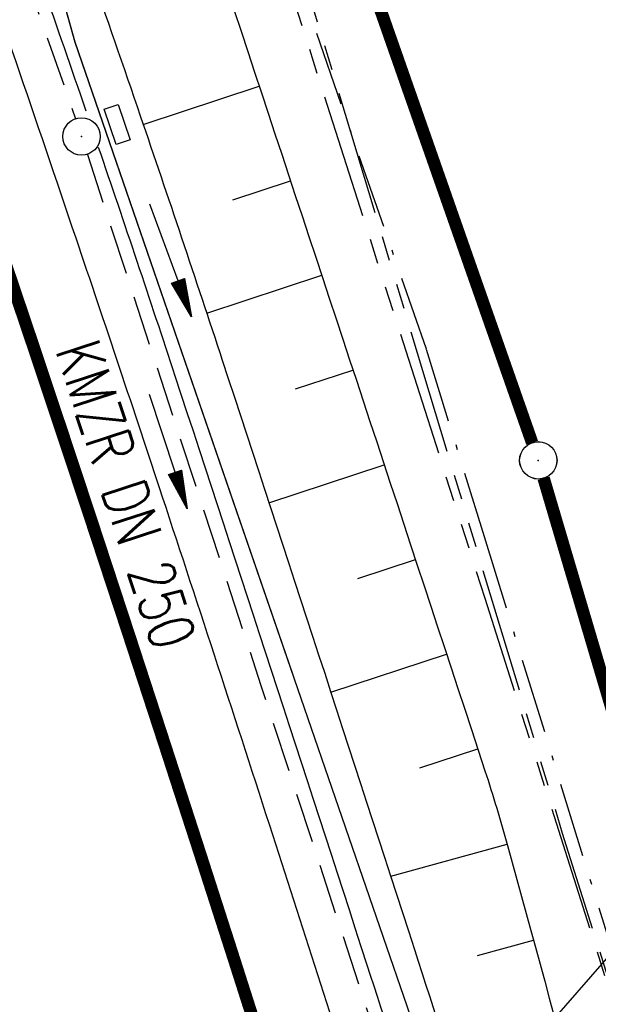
# Model space of a CAD drawing. Extents: x 447045 to 447634, y 442020 to 443192.
# Tile 77 of 82: x 447269 to 447292, y 443066 to 443105. Entities that reach past the tile are written whole.
import ezdxf
from ezdxf.enums import TextEntityAlignment as Align

# ---------------------------------------------------------------- set-up
doc = ezdxf.new("R2010")
doc.units = 0
doc.header["$LTSCALE"] = 2
doc.header["$MEASUREMENT"] = 0
for name, pattern in [('AUSGEZOGEN', [0]), ('BAB-FM2', [2.6, 1.5, -0.5, 0.1, -0.5]), ('GESTRICH-X2', [1.5, 1, -0.5]), ('PHANTOMX2', [5, 2.5, -0.5, 0.5, -0.5, 0.5, -0.5])]:
    doc.linetypes.add(name, pattern=pattern)
doc.layers.get('0').update_dxf_attribs({"linetype": 'AUSGEZOGEN'})
for name, color, linetype in [('205-GRENZL-BAB', 7, 'AUSGEZOGEN'), ('205-GRENZP', 8, 'AUSGEZOGEN'), ('205-GRENZP-BAB', 7, 'AUSGEZOGEN'), ('206-GRENZL-BAB', 7, 'AUSGEZOGEN'), ('206-GRENZP-BAB', 7, 'AUSGEZOGEN'), ('BAB_FM', 5, 'BAB-FM2'), ('BOESCHG', 250, 'AUSGEZOGEN'), ('FBRTOP', 250, 'AUSGEZOGEN'), ('KANAL', 7, 'GESTRICH-X2'), ('Lichtwellenleiter COLT', 46, 'PHANTOMX2'), ('Lichtwellenleiter GLH', 46, 'PHANTOMX2'), ('MULDE', 250, 'AUSGEZOGEN'), ('PFEIL', 7, 'CONTINUOUS'), ('PFEILTOP', 200, 'AUSGEZOGEN'), ('SCHLITZRINNE', 200, 'AUSGEZOGEN'), ('SCHSYMBOL', 200, 'AUSGEZOGEN'), ('TEXTO', 4, 'CONTINUOUS')]:
    doc.layers.add(name, color=color, linetype=linetype)
doc.styles.add('ROMANS', font='romans.shx', dxfattribs={"width": 0.8})

# ---------------------------------------------------------------- blocks, each defined once
blk = doc.blocks.new('GST')
at = {"color": 0}
blk.add_circle((0, 0), 0.75, dxfattribs=at)
blk.add_point((0, 0), dxfattribs=at)
blk = doc.blocks.new('13')
blk.add_lwpolyline([(0.755, 1.218), (-0.748, 1.218), (-0.748, 1.801), (0.755, 1.801)], close=True)
at = {"rotation": 180}
blk.add_blockref('GST', (0, 0), dxfattribs=at)
blk = doc.blocks.new('PFEIL2')
at = {"color": 0}
for p, q in [((0.88, 0.002), (-2.401, -0.012)), ((0.881, -0.271), (0.879, 0.276)), ((0.879, 0.276), (2.429, 0.009)), ((0.911, 0.27), (0.879, 0.265)), ((0.965, 0.261), (0.879, 0.246)), ((1.019, 0.252), (0.879, 0.228)), ((1.073, 0.242), (0.879, 0.209)), ((1.127, 0.233), (0.879, 0.191)), ((1.181, 0.224), (0.879, 0.172)), ((1.235, 0.214), (0.879, 0.154)), ((1.289, 0.205), (0.879, 0.135)), ((1.343, 0.196), (0.879, 0.117)), ((1.397, 0.187), (0.879, 0.098)), ((1.451, 0.177), (0.879, 0.08)), ((1.505, 0.168), (0.879, 0.061)), ((1.559, 0.159), (0.88, 0.043)), ((1.613, 0.149), (0.88, 0.024)), ((1.668, 0.14), (0.88, 0.006)), ((1.722, 0.131), (0.88, -0.013)), ((1.776, 0.121), (0.88, -0.031)), ((1.83, 0.112), (0.88, -0.05)), ((1.884, 0.103), (0.88, -0.068)), ((1.938, 0.094), (0.88, -0.087)), ((1.992, 0.084), (0.88, -0.105)), ((2.046, 0.075), (0.88, -0.124)), ((2.1, 0.066), (0.88, -0.142)), ((2.154, 0.056), (0.88, -0.161)), ((2.208, 0.047), (0.88, -0.179)), ((2.262, 0.038), (0.881, -0.198)), ((2.316, 0.029), (0.881, -0.216)), ((2.37, 0.019), (0.881, -0.235)), ((2.424, 0.01), (0.881, -0.253)), ((2.429, 0.009), (0.881, -0.271))]:
    blk.add_line(p, q, dxfattribs=at)

msp = doc.modelspace()

# ---------------------------------------------------------------- hatches: boundary and pattern name
at = {"layer": 'SCHLITZRINNE'}
h = msp.add_hatch(dxfattribs=at)
h.set_pattern_fill('_USER', color=256, scale=1.5, angle=45, style=0, pattern_type=0)
h.set_pattern_definition([(324.6697, (447346.8685, 442714.5348), (0.867434, 1.2237478), [])])
edge = h.paths.add_edge_path(flags=17)
edge.add_line((447346.062, 442716.303), (447346.636, 442716.401))
edge = h.paths.add_edge_path(flags=17)
edge.add_line((447346.887, 442714.919), (447346.313, 442714.822))
edge = h.paths.add_edge_path(flags=17)
edge.add_line((447346.313, 442714.822), (447346.062, 442716.303))
edge = h.paths.add_edge_path(flags=17)
edge.add_line((447346.636, 442716.401), (447346.887, 442714.919))
edge = h.paths.add_edge_path()
edge.add_arc((455543.185, 444109.496), 8314.176, 189.6562418, 189.6840919)
edge.add_arc((393563.554, 433546.012), 54559.204, 9.6655443, 9.6704501, ccw=False)
edge.add_arc((464490.718, 449190.25), 18280.393, 199.256988, 199.2725913)
edge.add_arc((438988.161, 440271.698), 8736.656, 19.2484657, 19.2811136, ccw=False)
edge.add_arc((439684.884, 440514.984), 7998.678, 19.2238186, 19.2484657, ccw=False)
edge.add_arc((551443.681, 479485.608), 110359.837, 199.22381494, 199.23045115)
edge.add_arc((461591.928, 448142.363), 15198.204, 199.2304511, 199.2954143)
edge.add_arc((434066.564, 438505.591), 13965.353, 19.2276444, 19.2954144, ccw=False)
edge.add_arc((446515.339, 442847.448), 781.13, 18.874058, 19.227644, ccw=False)
edge.add_arc((443272.158, 441738.7), 4208.6, 18.721727, 18.874058, ccw=False)
edge.add_arc((445875.745, 442621.066), 1459.558, 18.158793, 18.721727, ccw=False)
edge.add_arc((444728.653, 442244.835), 2666.773, 17.742332, 18.158793, ccw=False)
edge.add_arc((445572.422, 442514.803), 1780.867, 17.477765, 17.742332, ccw=False)
edge.add_arc((445655.922, 442541.095), 1693.325, 17.206446, 17.477765, ccw=False)
edge.add_arc((445949.737, 442632.082), 1385.745, 16.534275, 17.206446, ccw=False)
edge.add_arc((445777.926, 442581.078), 1564.967, 15.901763, 16.534275, ccw=False)
edge.add_arc((444610.25, 442248.417), 2779.104, 15.717077, 15.901763, ccw=False)
edge.add_arc((445469.384, 442490.186), 1886.6, 15.492923, 15.717077, ccw=False)
edge.add_arc((444501.302, 442221.841), 2891.186, 15.151693, 15.492923, ccw=False)
edge.add_arc((444653, 442262.92), 2734.024, 14.800793, 15.151693, ccw=False)
edge.add_arc((445305.387, 442435.297), 2059.248, 14.553227, 14.800793, ccw=False)
edge.add_arc((445661.578, 442527.768), 1691.25, 14.280051, 14.553227, ccw=False)
edge.add_arc((445825.278, 442569.434), 1522.33, 13.754489, 14.280051, ccw=False)
edge.add_arc((444655.973, 442283.209), 2726.158, 13.361751, 13.754489, ccw=False)
edge.add_arc((444873.745, 442334.936), 2502.326, 13.156371, 13.361751, ccw=False)
edge.add_arc((445203.567, 442412.03), 2163.614, 12.935498, 13.156371, ccw=False)
edge.add_arc((445591.152, 442501.052), 1765.936, 12.368518, 12.935498, ccw=False)
edge.add_arc((445707.256, 442526.512), 1647.074, 11.781437, 12.368518, ccw=False)
edge.add_arc((445429.994, 442468.683), 1930.302, 11.594814, 11.781437, ccw=False)
edge.add_arc((442977.06, 441965.399), 4434.335, 11.471684, 11.594814, ccw=False)
edge.add_arc((444371.693, 442248.423), 3011.273, 11.050894, 11.471684, ccw=False)
edge.add_arc((446428.113, 442650.047), 916.002, 10.287945, 11.050894, ccw=False)
edge.add_arc((445293.544, 442444.107), 2069.11, 9.832007, 10.287945, ccw=False)
edge.add_arc((438489.775, 441264.977), 8974.298, 9.6130813, 9.8320068, ccw=False)
edge.add_arc((-516898.981, 279448.69), 977969.75, 9.612262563, 9.613081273, ccw=False)
edge.add_arc((439111.819, 441356.279), 8345.741, 9.6034167, 9.6122792, ccw=False)
edge.add_arc((371773.632, 429962.747), 76641.012, 9.59085446, 9.60341666, ccw=False)
edge.add_arc((456011.655, 444189.168), 8789.873, 189.5423691, 189.651902)
edge.add_arc((455543.185, 444109.496), 8314.676, 189.651902, 189.6840919)
edge.add_arc((393564.924, 433546.246), 54557.314, 9.665544, 9.6704498, ccw=False)
edge.add_line((447347.776, 442706.232), (447348.269, 442706.316))
h = msp.add_hatch(dxfattribs=at)
h.set_pattern_fill('_USER', color=256, scale=1.5, angle=45, style=0, pattern_type=0)
h.set_pattern_definition([(334.2696, (447234.5127, 443158.8401), (0.651206, 1.35127), [])])
edge = h.paths.add_edge_path()
edge.add_arc((464490.718, 449190.25), 18279.893, 199.256988, 199.2725913)
edge.add_arc((438988.285, 440271.741), 8737.025, 19.2538486, 19.2811134, ccw=False)
edge.add_line((447233.134, 443161.27), (447233.606, 443161.435))
edge.add_arc((464490.718, 449190.25), 18280.393, 199.256988, 199.2725913)
edge.add_arc((438988.161, 440271.698), 8736.656, 19.2484657, 19.2811136, ccw=False)
edge.add_arc((439684.884, 440514.984), 7998.678, 19.2238186, 19.2484657, ccw=False)
edge.add_arc((551443.681, 479485.608), 110359.837, 199.22381494, 199.23045115)
edge.add_arc((461591.928, 448142.363), 15198.204, 199.2304511, 199.2954143)
edge.add_arc((434066.564, 438505.591), 13965.353, 19.2276444, 19.2954144, ccw=False)
edge.add_arc((446515.339, 442847.448), 781.13, 18.874058, 19.227644, ccw=False)
edge.add_arc((443272.158, 441738.7), 4208.6, 18.721727, 18.874058, ccw=False)
edge.add_arc((445875.745, 442621.066), 1459.558, 18.158793, 18.721727, ccw=False)
edge.add_arc((444728.653, 442244.835), 2666.773, 17.742332, 18.158793, ccw=False)
edge.add_arc((445572.422, 442514.803), 1780.867, 17.477765, 17.742332, ccw=False)
edge.add_arc((445655.922, 442541.095), 1693.325, 17.206446, 17.477765, ccw=False)
edge.add_arc((445949.737, 442632.082), 1385.745, 16.534275, 17.206446, ccw=False)
edge.add_arc((445777.926, 442581.078), 1564.967, 15.901763, 16.534275, ccw=False)
edge.add_arc((444610.25, 442248.417), 2779.104, 15.717077, 15.901763, ccw=False)
edge.add_arc((445469.384, 442490.186), 1886.6, 15.492923, 15.717077, ccw=False)
edge.add_arc((444501.302, 442221.841), 2891.186, 15.151693, 15.492923, ccw=False)
edge.add_arc((444653, 442262.92), 2734.024, 14.800793, 15.151693, ccw=False)
edge.add_arc((445305.387, 442435.297), 2059.248, 14.553227, 14.800793, ccw=False)
edge.add_arc((445661.578, 442527.768), 1691.25, 14.280051, 14.553227, ccw=False)
edge.add_arc((445825.278, 442569.434), 1522.33, 13.754489, 14.280051, ccw=False)
edge.add_arc((444655.973, 442283.209), 2726.158, 13.361751, 13.754489, ccw=False)
edge.add_arc((444873.745, 442334.936), 2502.326, 13.156371, 13.361751, ccw=False)
edge.add_arc((445203.567, 442412.03), 2163.614, 12.935498, 13.156371, ccw=False)
edge.add_arc((445591.152, 442501.052), 1765.936, 12.368518, 12.935498, ccw=False)
edge.add_arc((445707.256, 442526.512), 1647.074, 11.781437, 12.368518, ccw=False)
edge.add_arc((445429.994, 442468.683), 1930.302, 11.594814, 11.781437, ccw=False)
edge.add_arc((442977.06, 441965.399), 4434.335, 11.471684, 11.594814, ccw=False)
edge.add_arc((444371.693, 442248.423), 3011.273, 11.050894, 11.471684, ccw=False)
edge.add_arc((446428.113, 442650.047), 916.002, 10.287945, 11.050894, ccw=False)
edge.add_arc((445293.544, 442444.107), 2069.11, 9.832007, 10.287945, ccw=False)
edge.add_arc((438489.775, 441264.977), 8974.298, 9.6130813, 9.8320068, ccw=False)
edge.add_arc((-516898.981, 279448.69), 977969.75, 9.612262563, 9.613081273, ccw=False)
edge.add_arc((439111.819, 441356.279), 8345.741, 9.6034167, 9.6122792, ccw=False)
edge.add_arc((371773.632, 429962.747), 76641.012, 9.59085446, 9.60341666, ccw=False)
edge.add_arc((456011.655, 444189.168), 8789.873, 189.5423691, 189.651902)
edge.add_arc((455543.185, 444109.496), 8314.676, 189.651902, 189.6840919)
edge.add_arc((393564.924, 433546.246), 54557.314, 9.665544, 9.6704498, ccw=False)

# ---------------------------------------------------------------- linework, layer by layer
at = {"layer": '205-GRENZL-BAB', "const_width": 0.5, "flags": 128}
for points in [[(447261.534, 443168.729), (447289.782, 443088.097)], [(447290.243, 443086.67), (447291.405, 443082.732)]]:
    msp.add_lwpolyline(points, dxfattribs=at)
at = {"layer": '205-GRENZL-BAB', "flags": 128}
for points in [[(447271.449, 443104.173), (447253.795, 443167.134)], [(447280.184, 443078.805), (447271.449, 443104.173)]]:
    msp.add_lwpolyline(points, dxfattribs=at)
at = {"layer": '206-GRENZL-BAB', "const_width": 0.5, "flags": 128}
for points in [[(447269.874, 443144.923), (447289.782, 443088.097)], [(447290.243, 443086.67), (447324.047, 442972.209)]]:
    msp.add_lwpolyline(points, dxfattribs=at)
at = {"layer": '206-GRENZL-BAB', "flags": 128}
for points in [[(447271.452, 443104.161), (447260.561, 443143.003)], [(447286.56, 443060.29), (447271.452, 443104.161)], [(447295.13, 443070.12), (447286.56, 443060.29)]]:
    msp.add_lwpolyline(points, dxfattribs=at)
at = {"layer": 'BAB_FM'}
msp.add_lwpolyline([(447258.357, 443168.074), (447267.471, 443143.82), (447285.534, 443091.844), (447287.852, 443084.34)], dxfattribs=at)
at = {"layer": 'BAB_FM', "flags": 128}
msp.add_lwpolyline([(447287.852, 443084.34), (447299.242, 443047.472), (447314.202, 442998.984), (447327.562, 442950.025), (447335.267, 442919.513), (447350.587, 442849.201), (447359.249, 442799.956), (447367.898, 442750.709), (447376.25, 442701.412), (447385.095, 442652.198), (447393.448, 442602.9), (447401.898, 442553.619), (447411.237, 442504.489), (447420.296, 442457.34), (447421.02, 442453.405), (447429.322, 442406.128), (447437.97, 442356.881), (447446.125, 442307.55), (447457.489, 442233.298), (447461.153, 442208.569)], dxfattribs=at)
at = {"layer": 'BOESCHG'}
for p, q in [((447274.179, 443100.871), (447278.832, 443102.409)), ((447277.775, 443097.847), (447280.087, 443098.611)), ((447276.729, 443093.29), (447281.341, 443094.813)), ((447280.287, 443090.253), (447282.594, 443091.014)), ((447279.225, 443085.692), (447283.847, 443087.216)), ((447282.783, 443082.654), (447285.099, 443083.417)), ((447281.708, 443078.089), (447286.35, 443079.617)), ((447285.273, 443075.052), (447287.601, 443075.818)), ((447284.107, 443070.703), (447288.78, 443071.996)), ((447287.586, 443067.524), (447289.838, 443068.139))]:
    msp.add_line(p, q, dxfattribs=at)
for points in [[(447322.27, 443091.489, 0.001632), (447316.581, 443106.327, 0.002437), (447312.69, 443116.234, 0.000048), (447308.568, 443126.579, -0.000259), (447307.802, 443128.502, -0.002619), (447303.318, 443139.959, 0.002502), (447298.628, 443151.951, 0.006629), (447297.728, 443154.133, 0.002672), (447295.396, 443159.504, 0.023269), (447293.066, 443164.189, 0.01114), (447287.539, 443173.614, 0.00148), (447287.277, 443174.036, 0.042272)], [(447256.733, 443167.74, -0.004776), (447270.458, 443127.684, -0.000691), (447287.89, 443074.937, -0.012232), (447288.797, 443071.932, -0.003466), (447294.639, 443050.141, 0.00261), (447302.349, 443021.184, 0.000486), (447307.792, 443001.239, -0.000801), (447311.085, 442989.142, -0.003177), (447316.569, 442968.344, -0.002215), (447324.115, 442938.423, -0.003054), (447324.737, 442935.844, -0.000162), (447336.084, 442887.394, -0.004893)], [(447205.506, 443157.181), (447207.447, 443151.622), (447215.74, 443128.114), (447223.924, 443104.663, -0.004891), (447229.405, 443089.084, -0.002808), (447232.063, 443081.229, -0.000037), (447239.7, 443058.237, -0.001301), (447239.903, 443057.621, -0.002008), (447243.835, 443045.402, -0.002152), (447247.406, 443033.981, -0.002234), (447251.022, 443022.05, -0.002262), (447254.487, 443010.237, -0.001175), (447258.09, 442997.633, -0.001315), (447261.25, 442986.365, -0.000966)]]:
    msp.add_lwpolyline(points, format="xyb", dxfattribs=at)
at = {"layer": 'FBRTOP', "color": 0}
for points in [[(447425.734, 442335.028, -0.000003), (447426.43, 442330.92, -0.000001), (447429.908, 442310.379)], [(447358.947, 442729.413, 0.000005), (447365.209, 442692.439, -0.000003), (447371.47, 442655.466, -0.000003), (447379.818, 442606.167, 0.000003), (447388.166, 442556.869)], [(447247.308, 443165.797), (447255.024, 443143.751, -0.000006), (447259.153, 443131.952, 0.000022), (447263.282, 443120.153, 0.000246), (447263.322, 443120.04, -0.000037), (447263.588, 443119.281, -0.001707), (447266.645, 443110.475, -0.001063), (447271.472, 443096.317, -0.001991), (447274.941, 443085.932, -0.001529), (447279.365, 443072.375, -0.001558), (447283.197, 443060.383, -0.001554), (447286.963, 443048.337, -0.001558), (447290.637, 443036.321, -0.001548), (447294.261, 443024.205, -0.001546), (447297.809, 443012.067, -0.001557), (447301.259, 442999.986, -0.001552), (447304.634, 442987.885, -0.001541)]]:
    msp.add_lwpolyline(points, format="xyb", dxfattribs=at)
at = {"layer": 'FBRTOP', "color": 0, "const_width": 0.5}
for points in [[(447422.776, 442334.528, -0.000003), (447423.472, 442330.419, -0.000001), (447426.95, 442309.878)], [(447395.17, 442329.852, -0.000003), (447395.865, 442325.744, -0.000001), (447399.344, 442305.204)], [(447355.989, 442728.912, 0.000005), (447362.251, 442691.939, -0.000003), (447368.512, 442654.965, -0.000003), (447376.86, 442605.667, 0.000003), (447385.208, 442556.368)], [(447328.383, 442724.238, 0.000005), (447334.644, 442687.263, -0.000003), (447340.906, 442650.289, -0.000003), (447349.254, 442600.991, 0.000003), (447357.602, 442551.694)], [(447216.674, 443159.483, -0.000001), (447217.506, 443157.106), (447225.764, 443133.51, -0.000006), (447229.893, 443121.712, 0.000024), (447234.022, 443109.914, 0.00024), (447234.057, 443109.813, -0.000035), (447234.302, 443109.115, -0.001704), (447237.326, 443100.404, -0.001064), (447242.09, 443086.43, -0.001991), (447245.508, 443076.2, -0.001529), (447249.864, 443062.85, -0.001558), (447253.637, 443051.04, -0.001554), (447257.346, 443039.179, -0.001558), (447260.965, 443027.346, -0.001548), (447264.532, 443015.415, -0.001546), (447268.026, 443003.462, -0.001557), (447271.424, 442991.565, -0.001552), (447274.747, 442979.649, -0.001541)], [(447244.343, 443165.186), (447252.192, 443142.76, -0.000006), (447256.321, 443130.961, 0.000022), (447260.45, 443119.162, 0.000245), (447260.49, 443119.05, -0.000037), (447260.754, 443118.297, -0.001706), (447263.807, 443109.501, -0.001063), (447268.628, 443095.36, -0.001991), (447272.093, 443084.99, -0.001529), (447276.51, 443071.454, -0.001558), (447280.336, 443059.479, -0.001554), (447284.096, 443047.451, -0.001558), (447287.766, 443035.452, -0.001548), (447291.384, 443023.355, -0.001546), (447294.927, 443011.234, -0.001557), (447298.372, 442999.171, -0.001552), (447301.742, 442987.088, -0.001541)]]:
    msp.add_lwpolyline(points, format="xyb", dxfattribs=at)
at = {"layer": 'KANAL'}
for p, q in [((447255.438, 443146.813), (447271.469, 443101.094)), ((447271.938, 443099.656), (447278.904, 443078.357))]:
    msp.add_line(p, q, dxfattribs=at)
at = {"layer": 'KANAL', "flags": 128}
msp.add_lwpolyline([(447271.938, 443099.656), (447278.904, 443078.357), (447287.094, 443053.313)], dxfattribs=at)
at = {"layer": 'Lichtwellenleiter COLT', "flags": 128}
msp.add_lwpolyline([(447258.621, 443168.129), (447271.46, 443133.27), (447287.88, 443081.86), (447309.84, 443012.75), (447321.17, 442970.28), (447336.85, 442908.82), (447344.52, 442875.65)], dxfattribs=at)
at = {"layer": 'Lichtwellenleiter GLH', "flags": 128}
msp.add_lwpolyline([(447259.037, 443168.215), (447265.309, 443151.834), (447279.093, 443111.845), (447290.991, 443072.434), (447309.84, 443012.75), (447312.696, 443003.905), (447321.355, 442972.159), (447331.732, 442933.431), (447344.038, 442881.269), (447352.151, 442831.864), (447362.441, 442776.783), (447362.441, 442776.783), (447385.498, 442641.63), (447385.498, 442641.63), (447399.792, 442555.666), (447401.59, 442547.29), (447405.351, 442530.29), (447408.247, 442515.861), (447412.297, 442495.684), (447415.139, 442489.075), (447418.337, 442478.184), (447421.519, 442464.976), (447421.519, 442464.976), (447427.09, 442431.178), (447433.161, 442395.08), (447433.596, 442392.114), (447442.37, 442339.26), (447446.805, 442314.878), (447447.202, 442307.726), (447447.035, 442305.663), (447448.105, 442303.179), (447455.853, 442257.883), (447455.973, 442254.994), (447459.182, 442233.704), (447462.547, 442212.489), (447466.159, 442189.433), (447469.204, 442166.064), (447470.01, 442158.25), (447477.849, 442087.756), (447478.831, 442082.344), (447479.744, 442076.075), (447482.71, 442066.62), (447482.866, 442066.064), (447484.534, 442055.834)], dxfattribs=at)
at = {"layer": 'MULDE'}
for points in [[(447251.23, 443166.606, 0.000102), (447252.316, 443163.426, 0.001949), (447257.507, 443148.429, 0.00032), (447272.003, 443107.149, -0.002235), (447274.061, 443101.216, -0.00296), (447277.35, 443091.407, -0.00123), (447285.057, 443067.768, -0.003052), (447294.508, 443037.91, -0.005458), (447299.512, 443021.111, -0.003333), (447303.036, 443008.476, -0.002073), (447308.477, 442988.116, -0.001662), (447316.443, 442957.393, -0.002782), (447321.042, 442938.982, -0.001969), (447325.7, 442919.548, -0.001201), (447333.135, 442887.643, -0.001341), (447339.8, 442858.37, -0.004539), (447341.671, 442849.681, -0.002658)], [(447255.909, 443146.941, 0.000314), (447270.117, 443106.485, -0.001915), (447271.879, 443101.417, -0.00296)], [(447272.377, 443099.961, -0.002775), (447275.45, 443090.783, -0.00123), (447283.153, 443067.152, -0.001381), (447287.471, 443053.67, -0.005458)]]:
    msp.add_lwpolyline(points, format="xyb", dxfattribs=at)
at = {"layer": 'SCHLITZRINNE', "flags": 128}
for points in [[(447233.134, 443161.27, 0.000068), (447234.776, 443156.57, -0.000142), (447236.419, 443151.871, -0.000108), (447237.553, 443148.622, 0.000029), (447241.762, 443136.553, 0.000283), (447247.447, 443120.286, -0.000296), (447252.896, 443104.692, -0.001543), (447254.469, 443100.135, -0.000665), (447258.075, 443089.543, -0.002456), (447262.611, 443075.939, -0.001817), (447268.585, 443057.499, -0.001154), (447271.073, 443049.661, -0.001184), (447273.463, 443042.007, -0.002933), (447278.181, 443026.45, -0.00276), (447283.006, 443009.861, -0.000806), (447285.447, 443001.242, -0.000978), (447287.432, 442994.133, -0.001489), (447291.982, 442977.526, -0.001531), (447296.309, 442961.351, -0.00108), (447298.563, 442952.744, -0.001192), (447300.571, 442944.934, -0.002293), (447303.953, 442931.386, -0.001714), (447308.334, 442913.22, -0.000896), (447310.391, 442904.489, -0.000964), (447312.274, 442896.364, -0.002474), (447316.102, 442879.313, -0.002562), (447319.632, 442862.81, -0.000814), (447320.906, 442856.653, -0.000537), (447322.811, 442847.316, -0.001836), (447327.13, 442825.626, -0.003329), (447329.388, 442813.64, -0.001989), (447332.264, 442797.428, -0.000955), (447338.055, 442763.63, -0.000004), (447340.389, 442749.852, -0.000039), (447340.604, 442748.579, -0.000055), (447343.405, 442732.01, 0.000478), (447346.207, 442715.442, 0.00014), (447346.992, 442710.837, -0.000021), (447347.776, 442706.232, -0.000059)], [(447249.67, 443103.022, -0.003552), (447260.258, 443071.959, -0.006929), (447265.352, 443055.924, -0.000178), (447279.031, 443010.637, -0.003558), (447279.697, 443008.373, -0.002845), (447286.533, 442983.965, -0.00292), (447292.918, 442960.111, -0.002719), (447299.15, 442935.73, -0.002813), (447304.914, 442912.096, -0.003216), (447310.636, 442887.341, -0.003108), (447316.232, 442861.652, -0.003064), (447316.683, 442859.451, -0.000145), (447325.911, 442812.91, -0.006039), (447329.09, 442795.766, -0.003133), (447334.611, 442762.617)]]:
    msp.add_lwpolyline(points, format="xyb", dxfattribs=at)

# ---------------------------------------------------------------- block references
at = {"layer": '205-GRENZP', "rotation": 289.2892292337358}
msp.add_blockref('GST', (447290.03, 443087.39), dxfattribs=at)
at = {"layer": '205-GRENZP-BAB', "rotation": 281.646770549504}
msp.add_blockref('GST', (447290.029, 443087.389), dxfattribs=at)
at = {"layer": '206-GRENZP-BAB', "rotation": 281.646770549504}
msp.add_blockref('GST', (447290.03, 443087.39), dxfattribs=at)
at = {"layer": 'PFEIL', "rotation": 288.0908999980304}
msp.add_blockref('PFEIL2', (447275.182, 443087.747), dxfattribs=at)
at = {"layer": 'PFEILTOP', "rotation": 289.987275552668}
msp.add_blockref('PFEIL2', (447275.273, 443095.421), dxfattribs=at)
at = {"layer": 'SCHSYMBOL', "rotation": 288.7102}
msp.add_blockref('13', (447271.704, 443100.384), dxfattribs=at)

# ---------------------------------------------------------------- texts
at = {"layer": 'TEXTO', "style": 'ROMANS', "width": 0.75}
msp.add_text('KMZR DN 250', height=1.8, rotation=288.0909, dxfattribs=at).set_placement((447272.631, 443085.745), align=Align.CENTER)

doc.saveas('drawing.dxf')
